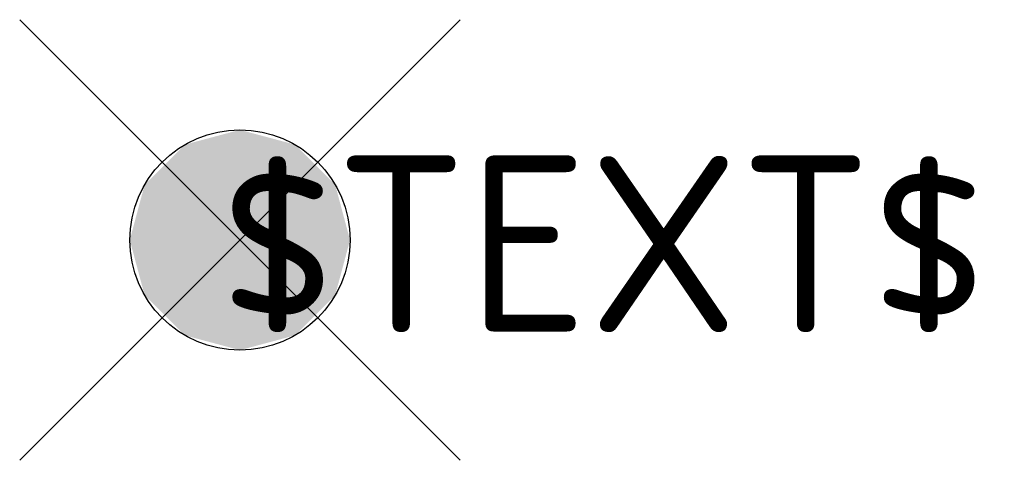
# Model space of a CAD drawing. Extents: x -0.5 to 1.74, y -0.5 to 0.5.
import ezdxf
from ezdxf.enums import TextEntityAlignment as Align

# ---------------------------------------------------------------- set-up
doc = ezdxf.new("R2010")
doc.units = 0
doc.header["$MEASUREMENT"] = 0
doc.styles.add('_TEL_DIM', font='TSSDENG', dxfattribs={"width": 0.6, "height": 5, "bigfont": '！！TSSDCHN'})

msp = doc.modelspace()

# ---------------------------------------------------------------- linework, layer by layer
for p, q in [((-0.5, 0.5), (0.5, -0.5)), ((0.5, 0.5), (-0.5, -0.5))]:
    msp.add_line(p, q)
msp.add_circle((0, 0), 0.25)
for points in [[(0, 0.25), (0, 0.25), (-0.125, 0.2165), (0.125, 0.2165)], [(-0.125, 0.2165), (0.125, 0.2165), (-0.2165, 0.125), (0.2165, 0.125)], [(-0.2165, 0.125), (0.2165, 0.125), (-0.25, 0), (0.25, 0)], [(-0.2165, -0.125), (0.2165, -0.125), (-0.25, 0), (0.25, 0)], [(-0.125, -0.2165), (0.125, -0.2165), (-0.2165, -0.125), (0.2165, -0.125)], [(0, -0.25), (0, -0.25), (-0.125, -0.2165), (0.125, -0.2165)]]:
    msp.add_solid(points)

# ---------------------------------------------------------------- texts
at = {"color": 7, "linetype": 'Continuous', "style": '_TEL_DIM'}
msp.add_attdef('$TEXT$', text='B3', height=0.4, dxfattribs=at).set_placement((0.8253, -0.009), align=Align.MIDDLE_CENTER)
at = {"color": 7, "linetype": 'Continuous', "style": '_TEL_DIM', "flags": 1}
for tag in ['A', 'REMARK']:
    msp.add_attdef(tag, text='备用照明', height=0.0000167, dxfattribs=at).set_placement((0, 0), align=Align.MIDDLE_CENTER)

doc.saveas('drawing.dxf')
